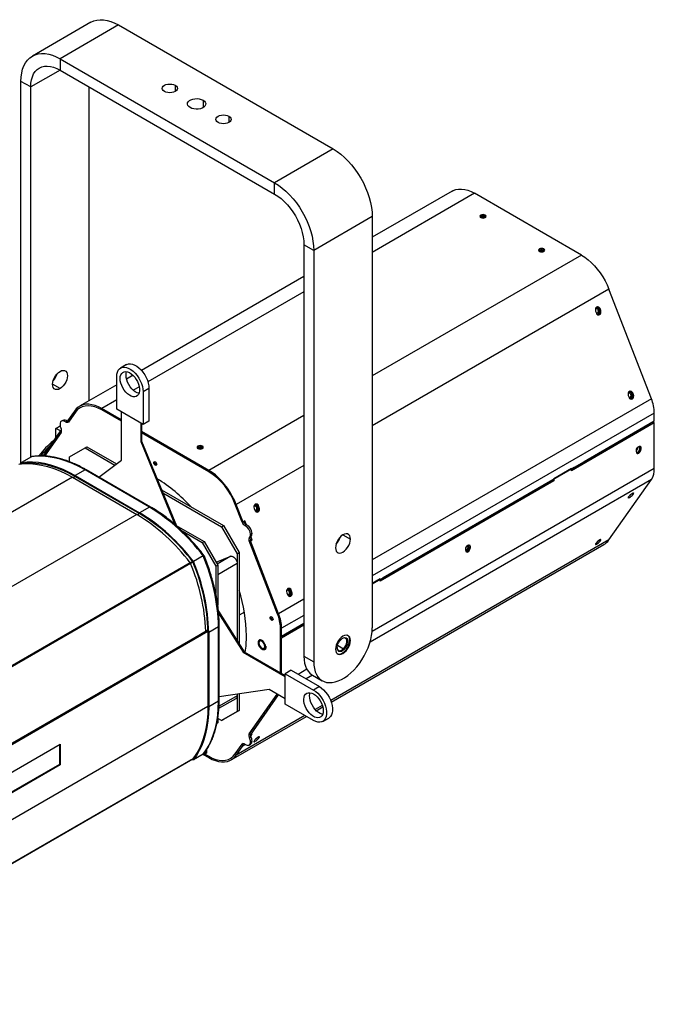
# Model space of a CAD drawing. Header units: millimetres. Extents: x 4 to 409, y 13 to 256.
# Tile 4 of 5: x 348 to 394, y 56 to 128. Entities that reach past the tile are written whole.
import ezdxf

# ---------------------------------------------------------------- set-up
doc = ezdxf.new("R2010")
doc.units = ezdxf.units.MM

msp = doc.modelspace()

# ---------------------------------------------------------------- linework, layer by layer
at = {"color": 7, "linetype": 'Continuous', "lineweight": 25}
for p, q in [((353.216, 127.57), (348.973, 125.121)), ((355.216, 127.372), (350.973, 124.923)), ((355.216, 127.372), (370.772, 118.391)), ((350.973, 124.923), (350.973, 124.106)), ((350.973, 124.923), (366.529, 115.942)), ((350.973, 124.106), (348.852, 122.881)), ((350.973, 124.106), (366.529, 115.126)), ((348.852, 122.881), (348.145, 123.289)), ((348.145, 95.629), (348.145, 123.289)), ((348.852, 96.068), (348.852, 122.881)), ((353.094, 100.159), (353.094, 122.882)), ((359.317, 123.004), (359.317, 122.555)), ((361.339, 121.927), (361.339, 121.388)), ((363.206, 120.759), (363.206, 120.31)), ((370.772, 118.391), (366.529, 115.942)), ((366.529, 115.126), (366.529, 115.942)), ((379.388, 115.338), (373.6, 111.997)), ((381.01, 115.178), (373.6, 110.9)), ((388.767, 110.7), (381.01, 115.178)), ((373.6, 113.493), (369.358, 111.043)), ((373.6, 113.493), (373.6, 83.689)), ((381.442, 113.445), (381.442, 113.477)), ((381.795, 113.504), (381.795, 113.602)), ((369.358, 111.043), (368.651, 111.451)), ((368.651, 111.451), (368.651, 81.648)), ((369.358, 111.043), (369.358, 81.24)), ((388.767, 110.7), (373.6, 101.944)), ((385.684, 110.996), (385.684, 111.028)), ((386.038, 111.055), (386.038, 111.153)), ((368.651, 109.14), (356.88, 102.345)), ((368.651, 108.042), (357.343, 101.515)), ((390.754, 108.228), (373.6, 98.325)), ((393.831, 100.299), (390.754, 108.228)), ((389.791, 106.64), (389.844, 106.503)), ((389.892, 106.481), (389.855, 106.478)), ((389.892, 106.481), (389.86, 106.469)), ((389.924, 106.399), (390, 106.406)), ((389.946, 106.385), (390, 106.406)), ((390.036, 106.817), (390.109, 106.824)), ((390.089, 106.68), (390.036, 106.817)), ((390.089, 106.68), (390.162, 106.687)), ((390.162, 106.687), (390.109, 106.824)), ((355.788, 102.764), (355.364, 102.519)), ((350.973, 101.026), (350.432, 101.339)), ((355.084, 101.308), (352.377, 99.745)), ((355.084, 99.533), (355.084, 101.901)), ((356.267, 101.991), (355.794, 101.718)), ((356.724, 101.157), (356.287, 100.905)), ((357.418, 101.043), (356.993, 100.798)), ((356.993, 100.798), (356.993, 98.43)), ((357.418, 101.043), (357.418, 98.675)), ((392.405, 100.71), (392.479, 100.716)), ((392.458, 100.573), (392.405, 100.71)), ((392.458, 100.573), (392.532, 100.58)), ((392.532, 100.58), (392.479, 100.716)), ((355.084, 100.211), (353.999, 99.584)), ((393.831, 100.299), (373.6, 88.62)), ((392.16, 100.533), (392.213, 100.396)), ((392.261, 100.374), (392.225, 100.371)), ((392.261, 100.374), (392.23, 100.362)), ((392.293, 100.293), (392.369, 100.299)), ((392.315, 100.279), (392.369, 100.299)), ((352.012, 99.406), (351.517, 98.702)), ((352.085, 99.315), (351.589, 98.609)), ((352.085, 99.315), (351.59, 98.611)), ((352.085, 99.315), (352.012, 99.406)), ((355.42, 98.764), (353.999, 99.584)), ((353.999, 99.584), (353.999, 99.486)), ((355.42, 98.666), (353.999, 99.486)), ((356.993, 98.43), (355.084, 99.533)), ((355.42, 95.833), (355.42, 99.339)), ((394.043, 99.259), (373.6, 87.458)), ((394.043, 98.672), (394.043, 99.259)), ((351.183, 98.73), (351.077, 98.669)), ((351.376, 98.611), (351.482, 98.673)), ((351.59, 98.611), (351.517, 98.702)), ((351.562, 98.646), (351.553, 98.634)), ((356.827, 98.526), (356.827, 97.189)), ((356.884, 98.494), (356.884, 97.222)), ((357.418, 98.675), (356.993, 98.43)), ((368.651, 99.087), (361.756, 95.106)), ((394.043, 98.553), (388.033, 95.084)), ((388.951, 95.712), (393.852, 98.541)), ((394.043, 98.672), (388.952, 95.733)), ((393.852, 98.562), (393.852, 98.541)), ((393.853, 98.562), (393.853, 98.541)), ((393.959, 98.623), (393.959, 98.602)), ((394.043, 98.553), (393.959, 98.602)), ((394.043, 95.235), (394.043, 98.553)), ((350.986, 97.948), (349.72, 96.146)), ((351.064, 97.862), (349.855, 96.142)), ((351.06, 97.856), (349.855, 96.142)), ((350.672, 98.15), (350.984, 98.33)), ((350.672, 97.501), (350.672, 98.15)), ((351.005, 97.958), (350.672, 98.15)), ((351.09, 98.008), (350.986, 97.948)), ((351.06, 97.856), (350.986, 97.948)), ((361.756, 95.106), (356.884, 97.919)), ((361.756, 95.008), (356.884, 97.821)), ((392.776, 97.92), (392.781, 97.943)), ((392.82, 97.969), (392.819, 97.945)), ((392.819, 97.945), (392.819, 97.945)), ((393.135, 98.127), (393.136, 98.148)), ((393.136, 98.148), (393.153, 98.138)), ((393.153, 98.138), (393.153, 98.158)), ((393.153, 98.138), (393.154, 98.138)), ((393.333, 98.262), (393.338, 98.244)), ((356.884, 97.222), (356.827, 97.189)), ((356.827, 97.189), (359.302, 91.186)), ((356.884, 97.222), (359.411, 91.093)), ((392.085, 97.541), (392.085, 97.521)), ((351.655, 96.083), (352.786, 96.736)), ((352.786, 96.736), (352.928, 96.818)), ((352.786, 96.736), (354.955, 95.484)), ((352.928, 96.818), (355.078, 95.577)), ((360.936, 96.708), (360.936, 96.741)), ((361.289, 96.768), (361.289, 96.866)), ((392.753, 96.441), (392.753, 96.563)), ((392.912, 96.349), (392.827, 96.398)), ((392.87, 96.769), (392.845, 96.783)), ((392.87, 96.769), (392.866, 96.804)), ((393.071, 96.747), (392.986, 96.796)), ((392.986, 96.673), (392.986, 96.796)), ((393.071, 96.624), (392.986, 96.673)), ((393.071, 96.747), (393.071, 96.624)), ((348.108, 95.58), (348.189, 95.686)), ((348.896, 96.094), (348.189, 95.686)), ((348.237, 95.616), (348.189, 95.588)), ((348.244, 95.616), (348.196, 95.589)), ((348.221, 95.603), (348.23, 95.615)), ((351.655, 95.729), (351.655, 96.083)), ((353.797, 94.614), (355.42, 95.833)), ((357.821, 95.691), (357.771, 95.662)), ((388.216, 95.258), (388.923, 95.666)), ((388.952, 95.73), (388.245, 95.322)), ((388.952, 95.733), (388.952, 95.73)), ((389.009, 95.745), (389.009, 95.766)), ((389.115, 95.827), (389.115, 95.806)), ((352.786, 95.137), (352.079, 94.728)), ((357.453, 92.442), (352.786, 95.137)), ((357.543, 92.451), (352.876, 95.145)), ((361.756, 95.008), (361.756, 95.106)), ((368.651, 95.468), (363.743, 92.634)), ((394.043, 95.235), (373.589, 83.427)), ((388.245, 95.322), (386.689, 94.424)), ((388.033, 95.236), (386.76, 94.502)), ((388.033, 95.182), (388.163, 95.257)), ((388.033, 95.084), (388.033, 95.236)), ((388.047, 95.208), (388.047, 95.19)), ((388.146, 95.265), (388.132, 95.257)), ((388.132, 95.239), (388.132, 95.257)), ((351.867, 94.606), (321.32, 76.971)), ((351.867, 94.606), (356.534, 91.912)), ((352.079, 94.663), (351.923, 94.573)), ((352.079, 94.728), (356.746, 92.034)), ((352.079, 94.663), (356.746, 91.969)), ((393.831, 94.441), (373.443, 82.671)), ((386.76, 94.349), (374.174, 87.083)), ((374.357, 87.257), (386.66, 94.36)), ((386.689, 94.424), (374.386, 87.321)), ((386.76, 94.349), (386.685, 94.392)), ((386.76, 94.502), (386.76, 94.349)), ((390.754, 90.064), (393.831, 94.441)), ((358.338, 93.695), (362.827, 91.103)), ((358.426, 93.48), (362.686, 91.022)), ((392.496, 93.458), (392.532, 93.415)), ((392.213, 93.231), (392.16, 93.155)), ((392.418, 93.415), (392.479, 93.339)), ((392.479, 93.339), (392.532, 93.415)), ((357.453, 92.442), (356.746, 92.034)), ((363.743, 92.634), (363.669, 92.628)), ((364.164, 91.352), (363.669, 92.628)), ((364.166, 91.348), (363.669, 92.628)), ((364.238, 91.359), (363.743, 92.634)), ((365.042, 92.353), (365.095, 92.216)), ((365.143, 92.194), (365.106, 92.191)), ((365.143, 92.194), (365.112, 92.181)), ((365.175, 92.112), (365.252, 92.119)), ((365.252, 92.119), (365.197, 92.098)), ((365.287, 92.53), (365.36, 92.536)), ((365.34, 92.393), (365.287, 92.53)), ((365.34, 92.393), (365.413, 92.4)), ((365.413, 92.4), (365.36, 92.536)), ((356.534, 91.912), (325.987, 74.277)), ((356.746, 91.969), (356.59, 91.879)), ((364.164, 91.352), (364.238, 91.359)), ((364.166, 91.348), (364.174, 91.353)), ((364.379, 91.44), (364.238, 91.359)), ((364.486, 91.166), (364.379, 91.44)), ((359.398, 91.123), (361.413, 89.96)), ((359.821, 90.716), (361.271, 89.879)), ((362.686, 91.022), (362.827, 91.103)), ((362.686, 91.022), (363.817, 89.062)), ((362.827, 91.103), (363.958, 89.144)), ((364.485, 91.166), (364.379, 91.105)), ((361.271, 89.879), (361.413, 89.96)), ((361.413, 89.96), (362.403, 88.246)), ((364.796, 90.058), (364.69, 89.996)), ((366.746, 84.698), (364.69, 89.996)), ((364.695, 89.985), (364.801, 90.046)), ((364.695, 89.985), (364.768, 89.992)), ((366.746, 84.699), (364.695, 89.985)), ((364.707, 90.26), (364.813, 90.321)), ((364.768, 89.992), (364.91, 90.073)), ((366.819, 84.705), (364.768, 89.992)), ((364.888, 90.529), (364.782, 90.468)), ((364.801, 90.046), (364.794, 90.064)), ((364.801, 90.046), (364.796, 90.058)), ((364.91, 90.073), (364.813, 90.322)), ((364.836, 90.067), (364.91, 90.073)), ((390.754, 90.064), (370.591, 78.423)), ((371.479, 90.438), (372.02, 90.125)), ((390.048, 90.043), (390.109, 89.968)), ((390.109, 89.968), (390.162, 90.043)), ((390.127, 90.087), (390.162, 90.043)), ((361.271, 89.879), (362.261, 88.164)), ((370.629, 78.318), (390.389, 89.725)), ((380.378, 89.297), (380.378, 89.42)), ((380.538, 89.205), (380.453, 89.254)), ((380.471, 89.64), (380.566, 89.585)), ((380.697, 89.603), (380.612, 89.652)), ((380.612, 89.53), (380.612, 89.652)), ((380.697, 89.481), (380.612, 89.53)), ((380.697, 89.603), (380.697, 89.481)), ((389.844, 89.86), (389.791, 89.784)), ((360.581, 88.494), (360.41, 88.395)), ((360.604, 88.455), (360.433, 88.356)), ((361.343, 88.908), (360.636, 88.5)), ((362.279, 88.46), (363.352, 88.881)), ((363.352, 88.881), (362.365, 88.311)), ((363.817, 89.062), (363.958, 89.144)), ((363.817, 89.062), (363.817, 82.757)), ((363.958, 89.144), (363.958, 82.534)), ((360.407, 88.399), (329.86, 70.765)), ((360.435, 88.352), (329.888, 70.717)), ((362.261, 88.164), (362.403, 88.246)), ((362.261, 88.164), (362.261, 86.177)), ((363.817, 88.362), (362.403, 87.546)), ((362.403, 88.246), (362.403, 85.346)), ((363.817, 88.362), (363.817, 82.757)), ((362.403, 87.546), (362.403, 85.346)), ((374.386, 87.321), (373.6, 86.868)), ((374.174, 87.236), (373.6, 86.905)), ((374.174, 87.181), (374.304, 87.256)), ((374.174, 87.083), (374.174, 87.236)), ((374.188, 87.207), (374.188, 87.189)), ((374.287, 87.264), (374.273, 87.256)), ((374.273, 87.238), (374.273, 87.256)), ((367.656, 86.423), (367.73, 86.429)), ((367.709, 86.286), (367.656, 86.423)), ((367.783, 86.293), (367.73, 86.429)), ((368.651, 85.763), (366.819, 84.705)), ((367.412, 86.245), (367.465, 86.109)), ((367.513, 86.087), (367.476, 86.084)), ((367.513, 86.087), (367.481, 86.074)), ((367.544, 86.005), (367.621, 86.012)), ((367.621, 86.012), (367.566, 85.992)), ((367.709, 86.286), (367.783, 86.293)), ((362.455, 84.911), (364.316, 81.968)), ((362.468, 84.768), (364.259, 81.936)), ((364.337, 84.836), (363.958, 84.618)), ((366.251, 84.462), (366.201, 84.434)), ((366.746, 84.699), (366.819, 84.705)), ((368.651, 84.6), (367.032, 83.666)), ((361.695, 83.489), (330.78, 65.642)), ((361.695, 83.519), (360.634, 82.907)), ((362.459, 83.771), (361.752, 83.363)), ((362.459, 78.382), (362.459, 83.771)), ((362.512, 78.455), (362.512, 83.845)), ((367.032, 83.666), (366.947, 83.715)), ((366.947, 83.127), (366.947, 83.715)), ((366.947, 80.449), (366.947, 83.715)), ((368.651, 84.013), (367.032, 83.078)), ((368.651, 83.895), (367.032, 82.96)), ((367.032, 83.078), (367.032, 83.666)), ((367.053, 83.07), (368.651, 83.993)), ((367.927, 83.596), (367.926, 83.574)), ((367.928, 83.596), (367.945, 83.585)), ((367.945, 83.585), (367.944, 83.605)), ((367.945, 83.585), (367.946, 83.586)), ((368.125, 83.709), (368.13, 83.692)), ((361.696, 83.424), (330.781, 65.577)), ((361.538, 83.443), (330.991, 65.809)), ((360.621, 82.914), (360.634, 82.907)), ((360.634, 82.921), (360.634, 82.907)), ((361.696, 83.396), (361.696, 78.006)), ((361.752, 83.363), (361.752, 77.974)), ((366.947, 83.127), (367.032, 83.078)), ((367.032, 82.96), (366.947, 83.009)), ((366.947, 80.45), (366.947, 83.009)), ((367.032, 80.401), (367.032, 82.96)), ((367.053, 83.07), (367.053, 83.091)), ((367.568, 83.367), (367.573, 83.391)), ((367.611, 83.392), (367.61, 83.392)), ((367.612, 83.417), (367.611, 83.392)), ((371.824, 83.137), (371.795, 83.154)), ((365.848, 82.456), (365.848, 82.456)), ((371.081, 82.439), (371.528, 82.182)), ((371.528, 82.182), (371.575, 82.129)), ((364.316, 81.968), (364.259, 81.936)), ((364.259, 81.936), (367.295, 80.183)), ((364.316, 81.968), (367.295, 80.249)), ((368.651, 81.648), (369.358, 81.24)), ((371.04, 81.846), (371.069, 81.829)), ((371.439, 81.863), (371.479, 81.84)), ((367.719, 80.62), (367.295, 80.375)), ((367.719, 80.62), (369.77, 79.436)), ((368.865, 80.699), (368.223, 80.329)), ((367.295, 78.171), (367.295, 80.375)), ((367.295, 80.375), (369.346, 79.191)), ((369.281, 80.269), (368.805, 79.994)), ((369.272, 80.274), (369.979, 79.866)), ((366.137, 79.227), (362.512, 78.704)), ((367.295, 78.558), (366.137, 79.227)), ((369.77, 79.436), (369.346, 79.191)), ((362.491, 77.873), (363.734, 78.59)), ((363.817, 78.774), (362.499, 78.013)), ((363.817, 78.892), (363.817, 78.774)), ((363.817, 78.892), (363.817, 77.63)), ((363.958, 78.913), (363.958, 77.712)), ((364.69, 76.014), (366.714, 78.894)), ((364.695, 76.021), (366.714, 78.894)), ((364.768, 75.929), (366.812, 78.837)), ((361.696, 78.006), (340.169, 65.58)), ((352.792, 78.394), (352.831, 78.372)), ((352.857, 78.373), (352.806, 78.402)), ((362.459, 78.382), (361.752, 77.974)), ((369.346, 76.987), (367.295, 78.171)), ((369.984, 78.073), (369.465, 77.774)), ((369.543, 77.691), (370.016, 77.964)), ((362.403, 77.078), (362.403, 76.814)), ((362.686, 76.977), (362.412, 77.135)), ((363.817, 77.63), (362.686, 76.977)), ((362.686, 76.977), (362.827, 77.059)), ((363.958, 77.712), (362.827, 77.059)), ((363.378, 74.132), (368.834, 77.282)), ((368.724, 77.346), (363.743, 74.47)), ((363.817, 77.63), (363.958, 77.712)), ((370.021, 76.92), (370.445, 77.165)), ((362.351, 76.784), (362.403, 76.814)), ((362.403, 76.814), (362.351, 76.784)), ((364.69, 76.014), (364.697, 76.018)), ((364.695, 76.021), (364.768, 75.929)), ((364.813, 75.793), (364.707, 75.732)), ((364.91, 76.011), (364.768, 75.929)), ((364.792, 75.843), (364.91, 76.011)), ((365.3, 75.756), (365.36, 75.681)), ((365.36, 75.681), (365.413, 75.756)), ((365.378, 75.8), (365.413, 75.756)), ((337.418, 67.429), (350.983, 75.26)), ((350.926, 75.227), (350.926, 73.806)), ((350.983, 75.26), (350.983, 73.774)), ((363.669, 74.562), (364.166, 75.268)), ((363.669, 74.562), (364.164, 75.266)), ((363.743, 74.47), (364.238, 75.175)), ((364.164, 75.266), (364.246, 75.313)), ((364.164, 75.266), (364.238, 75.175)), ((364.244, 75.313), (364.166, 75.268)), ((364.238, 75.175), (364.379, 75.256)), ((364.363, 75.276), (364.379, 75.256)), ((364.379, 75.256), (364.383, 75.262)), ((364.678, 75.208), (364.784, 75.27)), ((364.888, 75.498), (364.782, 75.437)), ((365.095, 75.572), (365.042, 75.497)), ((329.797, 56.423), (360.604, 74.208)), ((360.613, 74.219), (329.804, 56.434)), ((360.595, 74.197), (360.581, 74.195)), ((361.343, 74.534), (360.636, 74.125)), ((361.343, 74.531), (361.756, 74.293)), ((361.401, 74.595), (361.756, 74.391)), ((361.496, 74.563), (361.413, 74.611)), ((361.496, 74.724), (361.496, 74.563)), ((361.581, 74.612), (361.496, 74.563)), ((361.581, 74.852), (361.581, 74.612)), ((361.756, 74.293), (361.756, 74.391)), ((363.669, 74.562), (363.743, 74.47)), ((350.926, 73.806), (338.853, 66.837)), ((350.983, 73.774), (338.908, 66.803)), ((350.983, 73.774), (350.926, 73.806)), ((360.636, 74.125), (360.417, 74.1))]:
    msp.add_line(p, q, dxfattribs=at)
at = {"color": 7, "linetype": 'Continuous', "lineweight": 25, "flags": 128}
for points in [[(353.216, 127.57), (353.421, 127.666), (353.644, 127.729), (353.882, 127.756), (354.133, 127.748), (354.395, 127.705), (354.664, 127.628), (354.938, 127.516), (355.216, 127.372)], [(348.145, 123.289), (348.158, 123.602), (348.199, 123.895), (348.266, 124.167), (348.36, 124.415), (348.479, 124.636), (348.621, 124.829), (348.787, 124.991), (348.973, 125.121), (349.179, 125.217), (349.402, 125.279), (349.64, 125.307), (349.891, 125.299), (350.152, 125.256), (350.421, 125.179), (350.696, 125.067), (350.973, 124.923)], [(348.852, 122.881), (348.865, 123.148), (348.905, 123.396), (348.971, 123.622), (349.062, 123.823), (349.177, 123.997), (349.314, 124.141), (349.473, 124.255), (349.65, 124.335), (349.844, 124.382), (350.053, 124.395), (350.272, 124.373), (350.501, 124.317), (350.735, 124.228), (350.973, 124.106)], [(358.539, 122.555), (358.452, 122.621), (358.397, 122.698), (358.378, 122.78), (358.397, 122.862), (358.452, 122.938), (358.539, 123.004), (358.653, 123.055), (358.786, 123.086), (358.928, 123.097), (359.07, 123.086), (359.203, 123.055), (359.317, 123.004)], [(359.317, 123.004), (359.404, 122.938), (359.459, 122.862), (359.478, 122.78), (359.459, 122.698), (359.404, 122.621), (359.317, 122.555), (359.203, 122.505), (359.07, 122.473), (358.928, 122.462), (358.786, 122.473), (358.653, 122.505), (358.539, 122.555)], [(360.406, 121.388), (360.308, 121.46), (360.242, 121.544), (360.214, 121.634), (360.223, 121.726), (360.271, 121.814), (360.353, 121.892), (360.465, 121.957), (360.602, 122.005), (360.753, 122.032), (360.912, 122.037), (361.069, 122.021), (361.214, 121.983), (361.339, 121.927)], [(361.339, 121.927), (361.437, 121.854), (361.503, 121.77), (361.531, 121.68), (361.522, 121.588), (361.474, 121.501), (361.392, 121.422), (361.279, 121.357), (361.143, 121.31), (360.991, 121.282), (360.833, 121.277), (360.676, 121.293), (360.531, 121.331), (360.406, 121.388)], [(362.428, 120.31), (362.341, 120.376), (362.286, 120.452), (362.267, 120.535), (362.286, 120.617), (362.341, 120.693), (362.428, 120.759), (362.542, 120.81), (362.675, 120.841), (362.817, 120.852), (362.959, 120.841), (363.092, 120.81), (363.206, 120.759)], [(363.206, 120.759), (363.293, 120.693), (363.348, 120.617), (363.367, 120.535), (363.348, 120.452), (363.293, 120.376), (363.206, 120.31), (363.092, 120.26), (362.959, 120.228), (362.817, 120.217), (362.675, 120.228), (362.542, 120.26), (362.428, 120.31)], [(370.772, 118.391), (371.049, 118.216), (371.324, 118.01), (371.593, 117.777), (371.854, 117.518), (372.105, 117.236), (372.343, 116.934), (372.566, 116.614), (372.772, 116.28), (372.958, 115.935), (373.124, 115.582), (373.266, 115.225), (373.385, 114.867), (373.479, 114.511), (373.546, 114.161), (373.587, 113.821), (373.6, 113.493)], [(366.529, 115.942), (366.807, 115.767), (367.081, 115.561), (367.35, 115.328), (367.612, 115.069), (367.863, 114.787), (368.101, 114.485), (368.324, 114.165), (368.529, 113.831), (368.716, 113.486), (368.881, 113.133), (369.024, 112.776), (369.142, 112.417), (369.236, 112.062), (369.303, 111.712), (369.344, 111.371), (369.358, 111.043)], [(366.529, 115.126), (366.767, 114.973), (367.001, 114.792), (367.23, 114.584), (367.45, 114.352), (367.658, 114.099), (367.852, 113.828), (368.029, 113.542), (368.188, 113.246), (368.325, 112.942), (368.441, 112.636), (368.532, 112.329), (368.597, 112.027), (368.637, 111.733), (368.651, 111.451)], [(379.388, 115.338), (379.475, 115.383), (379.662, 115.45), (379.863, 115.485), (380.077, 115.487), (380.301, 115.457), (380.533, 115.395), (380.771, 115.301), (381.01, 115.178)], [(381.795, 113.602), (381.722, 113.63), (381.636, 113.64), (381.55, 113.63), (381.477, 113.602), (381.428, 113.56), (381.411, 113.51), (381.428, 113.46), (381.477, 113.418)], [(381.477, 113.418), (381.55, 113.39), (381.636, 113.38), (381.722, 113.39), (381.795, 113.418), (381.844, 113.46), (381.861, 113.51), (381.844, 113.56), (381.795, 113.602)], [(381.844, 113.461), (381.844, 113.462), (381.795, 113.504)], [(386.038, 111.153), (385.965, 111.181), (385.879, 111.191), (385.793, 111.181), (385.72, 111.153), (385.671, 111.111), (385.654, 111.061), (385.671, 111.011), (385.72, 110.969)], [(385.72, 110.969), (385.793, 110.941), (385.879, 110.931), (385.965, 110.941), (386.038, 110.969), (386.087, 111.011), (386.104, 111.061), (386.087, 111.111), (386.038, 111.153)], [(386.087, 111.012), (386.087, 111.013), (386.038, 111.055)], [(388.767, 110.7), (389.007, 110.547), (389.244, 110.366), (389.476, 110.161), (389.7, 109.932), (389.914, 109.682), (390.116, 109.415), (390.302, 109.133), (390.472, 108.839), (390.623, 108.536), (390.754, 108.228)], [(389.787, 106.83), (389.816, 106.835), (389.873, 106.823), (389.922, 106.784), (389.957, 106.725), (389.972, 106.655), (389.965, 106.584), (389.937, 106.523), (389.892, 106.481)], [(389.844, 106.503), (389.886, 106.432), (389.947, 106.385), (390.016, 106.37), (390.083, 106.39), (390.137, 106.441), (390.172, 106.515), (390.18, 106.601), (390.162, 106.687)], [(389.924, 106.399), (389.991, 106.461), (390.033, 106.552), (390.043, 106.658), (390.021, 106.762), (389.969, 106.849), (389.895, 106.906), (389.849, 106.922)], [(389.962, 106.918), (389.888, 106.931), (389.855, 106.927)], [(390, 106.406), (390.067, 106.468), (390.105, 106.545)], [(355.788, 102.764), (355.817, 102.779), (355.941, 102.819), (356.08, 102.825), (356.229, 102.798), (356.384, 102.739), (356.542, 102.647), (356.697, 102.528), (356.847, 102.383), (356.985, 102.216), (357.11, 102.032), (357.216, 101.837), (357.303, 101.634), (357.366, 101.431), (357.405, 101.232), (357.418, 101.043)], [(350.973, 101.026), (350.853, 100.972), (350.738, 100.953), (350.636, 100.968), (350.55, 101.017), (350.486, 101.099), (350.446, 101.208), (350.432, 101.339), (350.446, 101.486), (350.486, 101.641), (350.55, 101.796), (350.636, 101.945), (350.738, 102.078), (350.853, 102.19), (350.973, 102.276)], [(350.973, 102.276), (351.093, 102.329), (351.208, 102.349), (351.31, 102.334), (351.396, 102.285), (351.46, 102.203), (351.5, 102.094), (351.514, 101.963), (351.5, 101.816), (351.46, 101.661), (351.396, 101.506), (351.31, 101.357), (351.208, 101.224), (351.093, 101.111), (350.973, 101.026)], [(355.084, 101.901), (355.097, 102.075), (355.136, 102.229), (355.199, 102.359), (355.286, 102.461), (355.392, 102.534), (355.517, 102.574), (355.655, 102.58), (355.804, 102.553), (355.96, 102.494), (356.118, 102.403), (356.273, 102.283), (356.422, 102.138), (356.561, 101.971), (356.685, 101.787), (356.792, 101.592), (356.878, 101.39), (356.942, 101.186), (356.98, 100.987), (356.993, 100.798)], [(355.332, 101.758), (355.344, 101.905), (355.382, 102.032), (355.444, 102.134), (355.527, 102.208), (355.629, 102.251), (355.745, 102.262), (355.872, 102.239), (356.005, 102.185), (356.139, 102.1), (356.27, 101.988), (356.392, 101.853), (356.502, 101.699), (356.595, 101.533), (356.667, 101.361), (356.717, 101.188), (356.743, 101.021), (356.743, 100.866), (356.717, 100.728), (356.667, 100.613), (356.595, 100.524), (356.502, 100.465), (356.392, 100.438), (356.27, 100.444), (356.139, 100.483), (356.005, 100.553), (355.872, 100.652), (355.745, 100.776), (355.629, 100.921), (355.527, 101.081), (355.444, 101.251), (355.382, 101.425), (355.344, 101.596), (355.332, 101.758)], [(355.756, 102.003), (355.769, 102.15), (355.798, 102.256)], [(356.704, 100.688), (356.694, 100.689), (356.564, 100.728), (356.429, 100.798), (356.296, 100.897), (356.169, 101.021), (356.053, 101.166), (355.951, 101.326), (355.868, 101.496), (355.807, 101.67), (355.769, 101.841), (355.756, 102.003)], [(392.156, 100.723), (392.185, 100.728), (392.242, 100.716), (392.292, 100.677), (392.327, 100.619), (392.342, 100.548), (392.335, 100.477), (392.306, 100.416), (392.261, 100.374)], [(392.213, 100.396), (392.256, 100.324), (392.316, 100.278), (392.385, 100.263), (392.452, 100.283), (392.507, 100.334), (392.541, 100.408), (392.55, 100.494), (392.532, 100.58)], [(392.293, 100.293), (392.36, 100.355), (392.402, 100.445), (392.413, 100.551), (392.39, 100.655), (392.338, 100.743), (392.264, 100.8), (392.219, 100.815)], [(392.329, 100.812), (392.257, 100.824), (392.226, 100.821)], [(353.999, 99.584), (353.759, 99.708), (353.522, 99.802), (353.29, 99.864), (353.066, 99.894), (352.852, 99.891), (352.65, 99.857), (352.464, 99.79), (352.294, 99.692), (352.143, 99.564), (352.012, 99.406)], [(392.369, 100.299), (392.437, 100.361), (392.475, 100.441)], [(353.999, 99.486), (353.742, 99.617), (353.489, 99.712), (353.243, 99.769), (353.007, 99.787), (352.785, 99.767), (352.579, 99.709), (352.392, 99.613), (352.226, 99.481), (352.085, 99.315)], [(353.999, 99.486), (353.742, 99.617), (353.489, 99.712), (353.243, 99.769), (353.007, 99.787), (352.785, 99.767), (352.579, 99.709), (352.392, 99.613), (352.226, 99.481), (352.085, 99.315)], [(351.376, 98.611), (351.271, 98.671), (351.171, 98.692), (351.085, 98.673), (351.02, 98.616), (350.982, 98.526), (350.974, 98.411), (350.996, 98.28), (351.048, 98.145)], [(351.589, 98.609), (351.571, 98.589), (351.55, 98.574), (351.525, 98.566), (351.498, 98.563), (351.469, 98.567), (351.438, 98.576), (351.407, 98.591), (351.376, 98.611)], [(392.82, 97.969), (392.82, 97.966), (392.822, 97.943)], [(393.116, 98.116), (393.117, 98.137), (393.117, 98.137)], [(361.289, 96.866), (361.216, 96.894), (361.13, 96.904), (361.044, 96.894), (360.971, 96.866), (360.922, 96.823), (360.905, 96.774), (360.922, 96.724), (360.971, 96.682)], [(360.971, 96.682), (361.044, 96.654), (361.13, 96.644), (361.216, 96.654), (361.289, 96.682), (361.338, 96.724), (361.355, 96.774), (361.338, 96.823), (361.289, 96.866)], [(361.338, 96.725), (361.338, 96.725), (361.289, 96.768)], [(392.753, 96.563), (392.765, 96.641), (392.799, 96.72), (392.851, 96.79), (392.912, 96.839), (392.973, 96.86), (393.024, 96.85), (393.059, 96.81), (393.071, 96.747)], [(392.986, 96.796), (392.974, 96.859), (392.974, 96.86)], [(347.993, 95.566), (348.386, 95.602), (348.791, 95.601), (349.208, 95.565), (349.636, 95.493), (350.072, 95.385), (350.514, 95.241), (350.962, 95.063), (351.414, 94.851), (351.867, 94.606)], [(348.189, 95.686), (348.582, 95.723), (348.989, 95.724), (349.408, 95.689), (349.837, 95.617), (350.275, 95.51), (350.72, 95.366), (351.17, 95.188), (351.624, 94.975), (352.079, 94.728)], [(348.23, 95.615), (348.619, 95.651), (349.022, 95.651), (349.437, 95.615), (349.862, 95.544), (350.295, 95.437), (350.735, 95.294), (351.18, 95.118), (351.629, 94.907), (352.079, 94.663)], [(352.786, 95.137), (352.331, 95.383), (351.877, 95.596), (351.427, 95.774), (350.982, 95.918), (350.545, 96.026), (350.115, 96.097), (349.696, 96.133), (349.289, 96.131), (348.896, 96.094)], [(357.771, 95.662), (357.779, 95.704), (357.802, 95.731), (357.837, 95.738), (357.877, 95.723), (357.918, 95.691), (357.952, 95.644), (357.975, 95.591), (357.983, 95.54)], [(357.983, 95.54), (357.975, 95.497), (357.952, 95.471), (357.918, 95.464), (357.877, 95.478), (357.837, 95.511), (357.802, 95.558), (357.779, 95.611), (357.771, 95.662)], [(357.821, 95.691), (357.829, 95.733), (357.831, 95.738)], [(363.743, 92.634), (363.612, 92.942), (363.461, 93.245), (363.291, 93.539), (363.104, 93.822), (362.903, 94.089), (362.689, 94.338), (362.465, 94.567), (362.233, 94.773), (361.995, 94.953), (361.756, 95.106)], [(392.532, 93.415), (392.544, 93.435), (392.55, 93.451), (392.549, 93.462), (392.541, 93.468), (392.527, 93.468), (392.507, 93.462), (392.482, 93.452), (392.452, 93.436)], [(392.16, 93.155), (392.142, 93.119), (392.151, 93.102), (392.185, 93.108), (392.24, 93.134), (392.307, 93.178), (392.376, 93.232), (392.436, 93.289), (392.479, 93.339)], [(392.28, 93.305), (392.302, 93.324), (392.339, 93.357)], [(392.351, 93.366), (392.341, 93.358), (392.304, 93.327)], [(365.038, 92.543), (365.067, 92.547), (365.124, 92.535), (365.174, 92.497), (365.209, 92.438), (365.224, 92.368), (365.216, 92.297), (365.188, 92.236), (365.143, 92.194)], [(365.095, 92.216), (365.138, 92.145), (365.198, 92.098), (365.267, 92.083), (365.334, 92.103), (365.389, 92.154), (365.423, 92.228), (365.432, 92.314), (365.413, 92.4)], [(365.107, 92.64), (365.139, 92.644), (365.213, 92.631)], [(365.357, 92.258), (365.319, 92.181), (365.252, 92.119)], [(372.02, 90.125), (372.006, 90.256), (371.966, 90.365), (371.902, 90.447), (371.816, 90.496), (371.714, 90.511), (371.599, 90.492), (371.479, 90.438), (371.359, 90.353), (371.244, 90.24), (371.142, 90.107), (371.056, 89.958), (370.992, 89.803), (370.952, 89.648), (370.938, 89.501)], [(370.938, 89.501), (370.952, 89.37), (370.992, 89.261), (371.056, 89.179), (371.142, 89.13), (371.244, 89.115), (371.359, 89.135), (371.479, 89.188), (371.599, 89.274), (371.714, 89.386), (371.816, 89.519), (371.902, 89.668), (371.966, 89.823), (372.006, 89.978), (372.02, 90.125)], [(389.791, 89.784), (389.773, 89.748), (389.781, 89.731), (389.816, 89.736), (389.87, 89.763), (389.937, 89.807), (390.006, 89.861), (390.066, 89.917), (390.109, 89.968)], [(389.91, 89.933), (389.933, 89.952), (389.969, 89.985)], [(389.983, 89.996), (389.972, 89.987), (389.934, 89.955)], [(390.162, 90.043), (390.175, 90.064), (390.18, 90.08), (390.179, 90.091), (390.172, 90.096), (390.158, 90.097), (390.137, 90.091), (390.112, 90.08), (390.083, 90.065)], [(380.378, 89.42), (380.391, 89.497), (380.425, 89.576), (380.477, 89.646), (380.538, 89.695), (380.598, 89.716), (380.65, 89.706), (380.685, 89.667), (380.697, 89.603)], [(380.566, 89.585), (380.556, 89.637), (380.528, 89.669), (380.51, 89.676)], [(380.569, 89.379), (380.571, 89.387), (380.574, 89.399)], [(380.612, 89.652), (380.6, 89.716), (380.599, 89.717)], [(363.352, 88.881), (363.42, 88.89), (363.497, 88.871), (363.577, 88.823), (363.654, 88.753), (363.721, 88.663), (363.773, 88.563), (363.806, 88.46), (363.817, 88.362)], [(367.408, 86.436), (367.437, 86.441), (367.493, 86.428), (367.543, 86.39), (367.578, 86.331), (367.593, 86.261), (367.586, 86.19), (367.558, 86.129), (367.513, 86.087)], [(367.477, 86.533), (367.508, 86.537), (367.581, 86.524)], [(367.465, 86.109), (367.507, 86.037), (367.568, 85.991), (367.636, 85.976), (367.703, 85.996), (367.758, 86.046), (367.793, 86.121), (367.801, 86.207), (367.783, 86.293)], [(367.726, 86.153), (367.688, 86.074), (367.621, 86.012)], [(366.201, 84.434), (366.209, 84.476), (366.232, 84.502), (366.267, 84.509), (366.307, 84.495), (366.348, 84.462), (366.382, 84.416), (366.405, 84.363), (366.413, 84.311)], [(366.413, 84.311), (366.405, 84.269), (366.382, 84.243), (366.348, 84.236), (366.307, 84.25), (366.267, 84.283), (366.232, 84.329), (366.209, 84.382), (366.201, 84.434)], [(366.251, 84.462), (366.259, 84.504), (366.261, 84.509)], [(367.909, 83.585), (367.909, 83.585), (367.908, 83.564)], [(369.358, 81.24), (369.37, 80.982), (369.407, 80.742), (369.469, 80.521), (369.554, 80.324), (369.661, 80.152), (369.79, 80.007), (369.939, 79.891), (370.106, 79.804), (370.289, 79.749), (370.485, 79.726), (370.694, 79.735), (370.912, 79.776), (371.136, 79.849), (371.364, 79.952), (371.594, 80.084), (371.822, 80.245), (372.047, 80.431), (372.264, 80.642), (372.473, 80.874), (372.67, 81.124), (372.852, 81.39), (373.019, 81.669), (373.168, 81.957), (373.297, 82.251), (373.404, 82.547), (373.489, 82.843), (373.551, 83.134), (373.588, 83.417), (373.6, 83.689)], [(365.848, 82.456), (365.804, 82.564), (365.74, 82.664), (365.663, 82.746), (365.579, 82.802), (365.497, 82.827), (365.425, 82.817), (365.371, 82.775), (365.338, 82.704), (365.332, 82.611), (365.352, 82.505)], [(365.848, 82.456), (365.804, 82.564), (365.74, 82.664), (365.662, 82.746), (365.578, 82.802), (365.497, 82.826), (365.425, 82.817), (365.371, 82.775), (365.338, 82.703), (365.332, 82.61), (365.352, 82.505)], [(365.812, 82.358), (365.799, 82.449), (365.762, 82.544), (365.706, 82.631), (365.636, 82.7), (365.563, 82.743), (365.494, 82.754), (365.437, 82.732), (365.4, 82.679), (365.387, 82.603)], [(365.848, 82.456), (365.804, 82.564), (365.74, 82.664), (365.663, 82.746), (365.579, 82.802), (365.497, 82.826), (365.425, 82.817), (365.41, 82.809)], [(367.613, 83.393), (367.612, 83.413), (367.612, 83.417)], [(371.479, 83.089), (371.359, 83.004), (371.244, 82.891), (371.142, 82.758), (371.056, 82.609), (370.992, 82.454), (370.952, 82.299), (370.938, 82.152), (370.952, 82.021), (370.992, 81.912), (371.056, 81.831), (371.142, 81.781), (371.244, 81.766), (371.359, 81.786), (371.479, 81.84)], [(371.575, 82.129), (371.474, 82.048), (371.372, 81.995), (371.275, 81.977), (371.189, 81.992), (371.121, 82.041), (371.075, 82.121), (371.055, 82.225), (371.061, 82.346), (371.093, 82.477), (371.149, 82.608), (371.226, 82.731), (371.317, 82.837)], [(371.317, 82.837), (371.418, 82.919), (371.52, 82.971), (371.617, 82.99), (371.703, 82.974), (371.771, 82.925), (371.817, 82.846), (371.838, 82.742), (371.832, 82.62), (371.799, 82.489), (371.743, 82.358), (371.666, 82.235), (371.575, 82.129)], [(371.528, 82.182), (371.618, 82.288), (371.692, 82.411), (371.742, 82.542), (371.766, 82.67), (371.761, 82.784), (371.728, 82.876), (371.669, 82.937), (371.589, 82.964), (371.495, 82.953), (371.428, 82.925)], [(371.479, 81.84), (371.599, 81.925), (371.714, 82.037), (371.816, 82.17), (371.902, 82.319), (371.966, 82.474), (372.006, 82.63), (372.02, 82.776), (372.006, 82.908), (371.966, 83.017), (371.902, 83.098), (371.816, 83.147), (371.714, 83.162), (371.599, 83.143), (371.479, 83.089)], [(371.621, 82.002), (371.729, 82.124), (371.823, 82.263), (371.897, 82.414), (371.95, 82.569), (371.976, 82.719), (371.977, 82.857), (371.95, 82.976), (371.899, 83.071), (371.825, 83.136), (371.78, 83.157)], [(365.352, 82.505), (365.396, 82.397), (365.46, 82.297), (365.537, 82.215), (365.621, 82.159), (365.703, 82.134), (365.775, 82.144), (365.829, 82.186), (365.861, 82.257), (365.868, 82.35), (365.848, 82.456)], [(365.352, 82.505), (365.395, 82.397), (365.459, 82.297), (365.537, 82.215), (365.621, 82.159), (365.702, 82.135), (365.774, 82.144), (365.829, 82.186), (365.861, 82.257), (365.867, 82.35), (365.848, 82.456)], [(365.387, 82.603), (365.4, 82.512), (365.437, 82.417), (365.494, 82.329), (365.563, 82.26), (365.636, 82.218), (365.706, 82.207), (365.762, 82.229), (365.799, 82.282), (365.812, 82.358)], [(371.054, 82.278), (371.06, 82.223), (371.093, 82.131), (371.152, 82.07), (371.232, 82.043), (371.327, 82.054), (371.428, 82.102), (371.528, 82.182)], [(368.651, 81.648), (368.663, 81.39), (368.7, 81.15), (368.762, 80.93), (368.847, 80.732), (368.954, 80.56), (369.083, 80.415), (369.232, 80.299), (369.272, 80.274)], [(371.03, 81.857), (371.068, 81.83), (371.161, 81.797), (371.268, 81.799), (371.385, 81.835), (371.504, 81.904), (371.621, 82.002)], [(369.346, 79.191), (369.503, 79.086), (369.656, 78.953), (369.8, 78.796), (369.932, 78.62), (370.048, 78.43), (370.145, 78.231), (370.22, 78.027), (370.271, 77.825), (370.297, 77.631), (370.297, 77.449), (370.271, 77.284), (370.22, 77.142), (370.145, 77.025), (370.048, 76.937), (369.932, 76.881), (369.8, 76.857), (369.656, 76.868), (369.503, 76.911), (369.346, 76.987)], [(369.77, 79.436), (369.927, 79.331), (370.08, 79.198), (370.224, 79.041), (370.356, 78.865), (370.472, 78.675), (370.569, 78.476), (370.644, 78.272), (370.695, 78.07), (370.721, 77.876), (370.721, 77.694), (370.695, 77.529), (370.644, 77.387), (370.569, 77.27), (370.472, 77.182), (370.445, 77.165)], [(369.346, 78.906), (369.48, 78.814), (369.608, 78.695), (369.728, 78.555), (369.834, 78.398), (369.922, 78.23), (369.989, 78.057), (370.033, 77.885), (370.052, 77.72), (370.046, 77.569), (370.014, 77.436), (369.958, 77.327), (369.88, 77.246), (369.783, 77.195), (369.67, 77.176), (369.545, 77.191), (369.413, 77.237), (369.278, 77.315), (369.146, 77.421), (369.022, 77.55), (368.909, 77.7), (368.811, 77.863), (368.733, 78.034), (368.677, 78.208), (368.646, 78.377), (368.639, 78.536), (368.659, 78.678), (368.702, 78.8), (368.77, 78.895), (368.858, 78.962), (368.963, 78.997), (369.083, 78.999), (369.212, 78.968), (369.346, 78.906)], [(370.011, 77.427), (369.969, 77.436), (369.837, 77.482), (369.703, 77.56), (369.571, 77.666), (369.446, 77.795), (369.333, 77.944), (369.236, 78.108), (369.158, 78.279), (369.102, 78.453), (369.07, 78.622), (369.064, 78.781), (369.083, 78.923), (369.105, 78.996)], [(361.696, 78.006), (361.682, 77.494), (361.64, 77.001), (361.571, 76.526), (361.474, 76.074), (361.35, 75.645), (361.2, 75.242), (361.023, 74.865), (360.821, 74.516), (360.595, 74.197)], [(361.752, 77.974), (361.738, 77.456), (361.696, 76.957), (361.625, 76.478), (361.527, 76.021), (361.402, 75.588), (361.249, 75.18), (361.07, 74.8), (360.866, 74.448), (360.636, 74.125)], [(361.343, 74.534), (361.573, 74.856), (361.777, 75.208), (361.956, 75.588), (362.109, 75.996), (362.234, 76.429), (362.332, 76.886), (362.403, 77.365), (362.445, 77.864), (362.459, 78.382)], [(365.042, 75.497), (365.024, 75.461), (365.032, 75.444), (365.067, 75.449), (365.122, 75.476), (365.189, 75.519), (365.257, 75.574), (365.318, 75.63), (365.36, 75.681)], [(365.161, 75.646), (365.184, 75.665), (365.221, 75.698)], [(365.185, 75.668), (365.223, 75.699), (365.234, 75.709)], [(365.413, 75.756), (365.426, 75.776), (365.432, 75.792), (365.431, 75.803), (365.423, 75.809), (365.409, 75.809), (365.389, 75.804), (365.363, 75.793), (365.334, 75.777)], [(364.166, 75.268), (364.184, 75.288), (364.205, 75.302), (364.229, 75.311), (364.257, 75.314), (364.286, 75.31), (364.316, 75.301), (364.348, 75.286), (364.379, 75.265)], [(364.379, 75.265), (364.454, 75.219), (364.529, 75.192), (364.598, 75.185), (364.66, 75.199), (364.711, 75.234), (364.75, 75.286), (364.774, 75.355), (364.782, 75.437)], [(361.756, 74.391), (362.012, 74.26), (362.265, 74.165), (362.511, 74.108), (362.747, 74.09), (362.97, 74.109), (363.176, 74.168), (363.363, 74.263), (363.528, 74.395), (363.669, 74.562)], [(361.756, 74.391), (362.012, 74.26), (362.265, 74.165), (362.511, 74.108), (362.747, 74.09), (362.97, 74.109), (363.176, 74.168), (363.363, 74.263), (363.528, 74.395), (363.669, 74.562)], [(361.756, 74.293), (361.995, 74.169), (362.233, 74.075), (362.465, 74.013), (362.689, 73.983), (362.903, 73.985), (363.104, 74.02), (363.291, 74.087), (363.461, 74.185), (363.612, 74.313), (363.743, 74.47)]]:
    msp.add_lwpolyline(points, dxfattribs=at)
at = {"color": 7, "linetype": 'Continuous', "lineweight": 25}
for centre, radius, start, end in [((381.638, 113.257), 0.293, 57.52885, 135.77409), ((381.636, 113.038), 0.431, 65.5648, 114.4352), ((381.636, 113.122), 0.295, 68.3508, 111.6492), ((385.88, 110.807), 0.293, 57.52885, 135.77409), ((385.879, 110.589), 0.431, 65.5648, 114.4352), ((385.879, 110.673), 0.295, 68.3508, 111.6492), ((390.014, 106.739), 0.244, 126.02322, 203.97617), ((389.943, 106.782), 0.171, 14.00172, 115.25078), ((389.85, 106.758), 0.195, 17.6851, 77.0655), ((389.879, 106.579), 0.233, 297.34963, 25.72493), ((349.545, 102.475), 1.275, 316.75473, 343.25065), ((392.384, 100.632), 0.244, 126.02322, 203.97617), ((392.313, 100.675), 0.171, 14.00172, 115.25078), ((392.22, 100.651), 0.195, 17.6851, 77.0655), ((392.248, 100.472), 0.233, 297.34963, 25.72493), ((391.121, 99.203), 2.923, 1.10815, 22.02116), ((351.291, 98.487), 0.266, 44.35148, 114.05638), ((351.628, 98.858), 0.237, 231.69947, 257.46326), ((350.678, 97.957), 0.415, 1.56575, 26.96367), ((350.909, 97.961), 0.184, 327.6508, 2.35148), ((354.075, 92.704), 5.783, 128.30567, 143.34648), ((354.413, 92.443), 6.088, 133.53367, 142.39466), ((361.132, 96.52), 0.293, 57.52885, 135.77409), ((361.13, 96.302), 0.431, 65.5648, 114.4352), ((361.13, 96.386), 0.295, 68.3508, 111.6492), ((392.85, 96.425), 0.0983, 170.78596, 309.20329), ((392.582, 96.783), 0.288, 306.35868, 357.18992), ((392.75, 96.521), 0.145, 276.00864, 301.95884), ((392.641, 96.689), 0.346, 302.60548, 357.39452), ((392.726, 96.64), 0.346, 302.60548, 357.39452), ((358.013, 95.681), 0.192, 177.05551, 257.96835), ((388.884, 95.723), 0.069, 305.01333, 6.29885), ((352.839, 95.063), 0.0905, 65.69288, 125.61758), ((359.189, 90.986), 4.771, 20.12758, 57.46156), ((388.185, 95.312), 0.0611, 230.79671, 9.21404), ((392.667, 95.178), 1.378, 327.6508, 2.35148), ((351.925, 84.615), 11.603, 42.55725, 58.38426), ((386.621, 94.417), 0.069, 305.01333, 6.29885), ((392.882, 92.694), 0.858, 120.10441, 141.22945), ((349.6, 80.26), 13.773, 36.74454, 58.7448), ((357.506, 92.369), 0.0905, 65.70866, 125.6162), ((350.372, 80.739), 13.679, 36.66738, 58.82196), ((365.265, 92.452), 0.244, 126.02322, 203.97617), ((365.007, 92.354), 0.295, 304.72377, 71.67133), ((365.195, 92.495), 0.171, 14.00172, 115.25078), ((365.101, 92.471), 0.195, 17.6851, 77.0655), ((365.13, 92.292), 0.233, 297.34963, 25.72493), ((349.398, 80.151), 13.757, 36.84142, 58.75385), ((349.662, 80.294), 13.656, 36.80886, 58.75081), ((364.577, 91.493), 0.436, 199.45833, 243.01551), ((364.68, 91.55), 0.43, 202.63439, 243.1255), ((364.034, 90.441), 0.748, 2.07857, 62.53143), ((364.14, 90.502), 0.748, 2.07857, 62.53143), ((364.906, 90.115), 0.246, 143.987, 208.85457), ((364.508, 90.449), 0.275, 316.47098, 3.9434), ((365.012, 90.176), 0.246, 143.987, 208.85457), ((364.614, 90.51), 0.275, 316.47098, 3.9434), ((370.051, 90.637), 1.275, 316.75475, 343.25062), ((390.513, 89.322), 0.858, 120.10441, 141.22945), ((389.815, 90.711), 1.141, 300.24834, 325.44364), ((380.475, 89.281), 0.0983, 170.78596, 309.20329), ((380.329, 89.573), 0.237, 281.98225, 2.95526), ((380.25, 89.592), 0.379, 291.44853, 334.03164), ((380.376, 89.378), 0.145, 276.00864, 301.95884), ((380.266, 89.546), 0.346, 302.60548, 357.39452), ((380.351, 89.497), 0.346, 302.60548, 357.39452), ((348.134, 83.118), 13.565, 1.17457, 23.26776), ((348.074, 83.081), 13.681, 1.18025, 23.3324), ((348.687, 83.469), 13.776, 1.25738, 23.25527), ((360.244, 88.273), 0.206, 22.37633, 37.62367), ((347.703, 82.912), 13.845, 2.20073, 23.13624), ((374.325, 87.312), 0.0611, 230.79671, 9.21404), ((352.845, 82.945), 11.645, 0.86772, 17.38005), ((367.635, 86.345), 0.244, 126.02322, 203.97617), ((367.376, 86.248), 0.295, 304.74162, 71.46917), ((367.564, 86.388), 0.171, 14.00172, 115.25078), ((367.471, 86.363), 0.195, 17.6851, 77.0655), ((367.5, 86.185), 0.233, 297.34963, 25.72493), ((366.443, 84.452), 0.192, 177.05551, 257.96835), ((364.181, 83.661), 2.766, 1.10815, 22.02116), ((364.181, 83.661), 2.766, 1.10815, 22.02116), ((364.11, 83.609), 2.923, 1.10815, 22.02116), ((362.422, 83.854), 0.0905, 294.37604, 354.28934), ((356.781, 83.093), 7.707, 351.24967, 0.21383), ((365.62, 82.342), 0.255, 311.76473, 26.59774), ((365.856, 82.509), 0.0535, 261.86567, 321.8718), ((363.627, 78.749), 0.192, 304.05635, 7.25583), ((362.422, 78.464), 0.0905, 294.37466, 354.3052), ((364.96, 75.888), 0.298, 154.97066, 211.70674), ((364.091, 75.418), 0.691, 1.56575, 26.96367), ((365.207, 75.99), 0.44, 187.71411, 206.53423), ((364.197, 75.48), 0.691, 1.56575, 26.96367), ((365.764, 75.035), 0.858, 120.10441, 141.22945), ((364.641, 75.472), 0.248, 305.20686, 6.10532)]:
    msp.add_arc(centre, radius, start, end, dxfattribs=at)
for points, knots in [([(348.896, 96.094), (348.904, 96.098), (348.918, 96.105), (348.933, 96.107), (348.939, 96.108)], [0, 0, 0, 0, 0.635331, 1, 1, 1, 1]), ([(352.876, 95.145), (352.804, 95.186), (352.597, 95.304), (352.253, 95.479), (351.845, 95.661), (351.441, 95.815), (351.04, 95.941), (350.644, 96.039), (350.255, 96.108), (349.873, 96.147), (349.5, 96.156), (349.189, 96.141), (349.005, 96.117), (348.939, 96.108)], [0, 0, 0, 0, 0.05232, 0.151623, 0.250949, 0.350267, 0.449556, 0.548788, 0.647929, 0.74694, 0.845776, 0.944398, 1, 1, 1, 1]), ([(361.408, 88.945), (361.358, 89.01), (361.193, 89.223), (360.904, 89.572), (360.539, 89.987), (360.164, 90.383), (359.781, 90.759), (359.391, 91.115), (358.995, 91.45), (358.594, 91.762), (358.19, 92.049), (357.839, 92.277), (357.623, 92.404), (357.543, 92.451)], [0, 0, 0, 0, 0.043435, 0.14312, 0.242827, 0.342554, 0.442301, 0.542073, 0.641871, 0.741697, 0.841551, 0.941432, 1, 1, 1, 1]), ([(361.405, 88.944), (361.406, 88.944), (361.409, 88.946), (361.392, 88.936), (361.368, 88.922), (361.351, 88.913), (361.343, 88.908)], [0, 0, 0, 0, 0.170894, 0.585887, 0.793149, 1, 1, 1, 1]), ([(362.512, 83.845), (362.511, 83.928), (362.51, 84.169), (362.489, 84.576), (362.444, 85.07), (362.376, 85.573), (362.285, 86.083), (362.173, 86.598), (362.04, 87.118), (361.885, 87.641), (361.71, 88.164), (361.549, 88.599), (361.443, 88.859), (361.408, 88.945)], [0, 0, 0, 0, 0.052633, 0.152489, 0.252334, 0.352159, 0.451963, 0.551743, 0.651502, 0.751239, 0.850957, 0.950658, 1, 1, 1, 1]), ([(365.326, 82.625), (365.325, 82.614), (365.325, 82.577), (365.336, 82.537), (365.344, 82.509)], [0, 0, 0, 0, 0.305069, 1, 1, 1, 1]), ([(365.344, 82.509), (365.35, 82.49), (365.368, 82.438), (365.412, 82.351), (365.479, 82.259), (365.557, 82.185), (365.641, 82.134), (365.723, 82.112), (365.798, 82.119), (365.859, 82.156), (365.901, 82.218), (365.921, 82.288), (365.918, 82.34), (365.916, 82.361)], [0, 0, 0, 0, 0.052691, 0.152956, 0.25346, 0.354269, 0.455728, 0.558026, 0.649152, 0.745989, 0.84024, 0.935889, 1, 1, 1, 1]), ([(361.377, 74.564), (361.411, 74.608), (361.517, 74.745), (361.681, 74.994), (361.86, 75.318), (362.018, 75.664), (362.156, 76.032), (362.271, 76.42), (362.365, 76.827), (362.436, 77.251), (362.485, 77.693), (362.509, 78.095), (362.511, 78.354), (362.512, 78.455)], [0, 0, 0, 0, 0.046154, 0.144248, 0.242513, 0.34102, 0.439741, 0.538638, 0.637672, 0.736804, 0.836, 0.935234, 1, 1, 1, 1]), ([(361.377, 74.564), (361.374, 74.56), (361.364, 74.547), (361.352, 74.539), (361.343, 74.534)], [0, 0, 0, 0, 0.36478, 1, 1, 1, 1])]:
    msp.add_open_spline(points, degree=3, knots=knots, dxfattribs=at)

doc.saveas('drawing.dxf')
